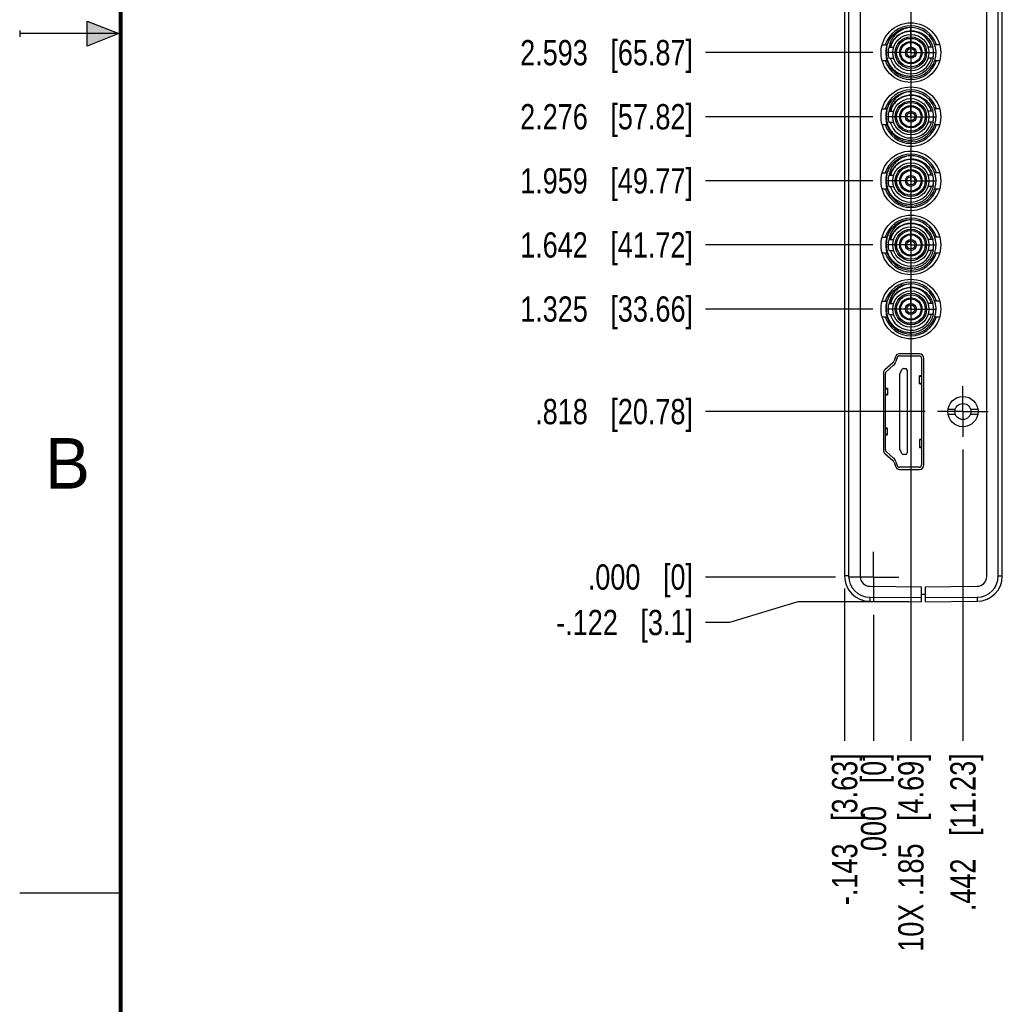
# Model space of a CAD drawing. Header units: inches. Extents: x 0 to 22, y 0 to 17.
# Tile 2 of 23: x 0 to 4.9, y 3.7 to 8.6. Entities that reach past the tile are written whole.
import ezdxf

# ---------------------------------------------------------------- set-up
doc = ezdxf.new("R2010")
doc.units = ezdxf.units.IN
doc.header["$LTSCALE"] = 1.21
doc.header["$MEASUREMENT"] = 0
doc.linetypes.add('CENTER', pattern=[0.6, 0.375, -0.075, 0.075, -0.075])
doc.layers.get('0').update_dxf_attribs({"linetype": 'CONTINUOUS'})
doc.layers.add('02___PRT_ALL_AXES', color=7, linetype='CONTINUOUS')
doc.layers.add('DIMENSIONS', color=7, linetype='CONTINUOUS')
doc.styles.get("Standard").update_dxf_attribs({"font": 'txt', "width": 0.8})
doc.styles.add('TEXTSTYLE_2', font='txt')
doc.dimstyles.new('DIMSTYLE_2', dxfattribs={"dimtxt": 0.125, "dimasz": 0.18, "dimexe": 0.125, "dimexo": 0.0625, "dimgap": 0.03125, "dimtad": 0, "dimtih": 1, "dimtoh": 1, "dimdec": 3, "dimzin": 4, "dimdsep": 46, "dimtxsty": 'STANDARD', "dimblk": '_FILLED', "dimblk1": '_FILLED', "dimblk2": '_FILLED', "dimcen": 0.09, "dimadec": 0, "dimazin": 0, "dimtp": 0.01, "dimtm": 0.01, "dimtfac": 1, "dimtdec": 3, "dimtofl": 0, "dimtmove": 0, "dimatfit": 3, "dimldrblk": '_FILLED', "dimfxl": 1, "dimtolj": 1, "dimtzin": 4, "dimarcsym": 0})

# ---------------------------------------------------------------- blocks, each defined once
blk = doc.blocks.new('*D8')
at = {"layer": 'DIMENSIONS', "color": 2, "linetype": 'CONTINUOUS'}
blk.add_line((4.6657, 6.4432), (4.6657, 5.0032), dxfattribs=at)
at = {"layer": 'DIMENSIONS', "color": 2, "linetype": 'CONTINUOUS', "insert": (4.6032, 4.9407), "char_height": 0.125, "width": 1.225, "attachment_point": 3, "rotation": 90, "line_spacing_factor": 0.9}
blk.add_mtext('.442{\\Ftxt.shx;\\W1.000000;\\H0.125000; }[11.23]', dxfattribs=at)
blk = doc.blocks.new('_FILLED')
at = {"color": 0, "linetype": 'BYBLOCK'}
blk.add_solid([(0, 0), (-1, 0.174), (-1, -0.174)], dxfattribs=at)
blk = doc.blocks.new('*D9')
at = {"layer": 'DIMENSIONS', "color": 2, "linetype": 'CONTINUOUS'}
blk.add_line((4.2235, 5.6251), (4.2235, 5.0032), dxfattribs=at)
at = {"layer": 'DIMENSIONS', "color": 2, "linetype": 'CONTINUOUS', "insert": (4.161, 4.9407), "char_height": 0.125, "width": 0.825, "attachment_point": 3, "rotation": 90, "line_spacing_factor": 0.9}
blk.add_mtext('.000{\\Ftxt.shx;\\W1.000000;\\H0.125000; }[0]', dxfattribs=at)
blk = doc.blocks.new('*D10')
at = {"layer": 'DIMENSIONS', "color": 2, "linetype": 'CONTINUOUS'}
blk.add_line((4.4781, 6.6308), (3.393, 6.6308), dxfattribs=at)
at = {"layer": 'DIMENSIONS', "color": 2, "linetype": 'CONTINUOUS', "insert": (3.3305, 6.6933), "char_height": 0.125, "width": 1.225, "attachment_point": 3, "line_spacing_factor": 0.9}
blk.add_mtext('.818{\\Ftxt.shx;\\W1.000000;\\H0.125000; }[20.78]', dxfattribs=at)
blk = doc.blocks.new('*D11')
at = {"layer": 'DIMENSIONS', "color": 2, "linetype": 'CONTINUOUS'}
blk.add_line((4.0359, 5.8127), (3.393, 5.8127), dxfattribs=at)
at = {"layer": 'DIMENSIONS', "color": 2, "linetype": 'CONTINUOUS', "insert": (3.3305, 5.8752), "char_height": 0.125, "width": 0.825, "attachment_point": 3, "line_spacing_factor": 0.9}
blk.add_mtext('.000{\\Ftxt.shx;\\W1.000000;\\H0.125000; }[0]', dxfattribs=at)
blk = doc.blocks.new('*D12')
at = {"layer": 'DIMENSIONS', "color": 2, "linetype": 'CONTINUOUS'}
blk.add_line((4.4081, 9.9285), (4.4081, 5.0032), dxfattribs=at)
at = {"layer": 'DIMENSIONS', "color": 2, "linetype": 'CONTINUOUS', "insert": (4.3456, 4.9407), "char_height": 0.125, "width": 1.525, "attachment_point": 3, "rotation": 90, "line_spacing_factor": 0.9}
blk.add_mtext('10X .185{\\Ftxt.shx;\\W1.000000;\\H0.125000; }[4.69]', dxfattribs=at)
blk = doc.blocks.new('*D13')
at = {"layer": 'DIMENSIONS', "color": 2, "linetype": 'CONTINUOUS'}
blk.add_line((4.0805, 5.7554), (4.0805, 5.0032), dxfattribs=at)
at = {"layer": 'DIMENSIONS', "color": 2, "linetype": 'CONTINUOUS', "insert": (4.018, 4.9407), "char_height": 0.125, "width": 1.225, "attachment_point": 3, "rotation": 90, "line_spacing_factor": 0.9}
blk.add_mtext('-.143{\\Ftxt.shx;\\W1.000000;\\H0.125000; }[3.63]', dxfattribs=at)
blk = doc.blocks.new('*D14')
at = {"layer": 'DIMENSIONS', "color": 2, "linetype": 'CONTINUOUS'}
for p, q in [((3.8494, 5.6907), (3.5106, 5.5877)), ((4.398, 5.6907), (3.8494, 5.6907)), ((3.5106, 5.5877), (3.393, 5.5877))]:
    blk.add_line(p, q, dxfattribs=at)
at = {"layer": 'DIMENSIONS', "color": 2, "linetype": 'CONTINUOUS', "insert": (3.3305, 5.6502), "char_height": 0.125, "width": 1.125, "attachment_point": 3, "line_spacing_factor": 0.9}
blk.add_mtext('-.122{\\Ftxt.shx;\\W1.000000;\\H0.125000; }[3.1]', dxfattribs=at)
blk = doc.blocks.new('*D15')
at = {"layer": 'DIMENSIONS', "color": 2, "linetype": 'CONTINUOUS'}
blk.add_line((4.2205, 7.138), (3.393, 7.138), dxfattribs=at)
at = {"layer": 'DIMENSIONS', "color": 2, "linetype": 'CONTINUOUS', "insert": (3.3305, 7.2005), "char_height": 0.125, "width": 1.325, "attachment_point": 3, "line_spacing_factor": 0.9}
blk.add_mtext('1.325{\\Ftxt.shx;\\W1.000000;\\H0.125000; }[33.66]', dxfattribs=at)
blk = doc.blocks.new('*D16')
at = {"layer": 'DIMENSIONS', "color": 2, "linetype": 'CONTINUOUS'}
blk.add_line((4.2205, 7.455), (3.393, 7.455), dxfattribs=at)
at = {"layer": 'DIMENSIONS', "color": 2, "linetype": 'CONTINUOUS', "insert": (3.3305, 7.5175), "char_height": 0.125, "width": 1.325, "attachment_point": 3, "line_spacing_factor": 0.9}
blk.add_mtext('1.642{\\Ftxt.shx;\\W1.000000;\\H0.125000; }[41.72]', dxfattribs=at)
blk = doc.blocks.new('*D17')
at = {"layer": 'DIMENSIONS', "color": 2, "linetype": 'CONTINUOUS'}
blk.add_line((4.2205, 7.772), (3.393, 7.772), dxfattribs=at)
at = {"layer": 'DIMENSIONS', "color": 2, "linetype": 'CONTINUOUS', "insert": (3.3305, 7.8345), "char_height": 0.125, "width": 1.325, "attachment_point": 3, "line_spacing_factor": 0.9}
blk.add_mtext('1.959{\\Ftxt.shx;\\W1.000000;\\H0.125000; }[49.77]', dxfattribs=at)
blk = doc.blocks.new('*D18')
at = {"layer": 'DIMENSIONS', "color": 2, "linetype": 'CONTINUOUS'}
blk.add_line((4.2205, 8.089), (3.393, 8.089), dxfattribs=at)
at = {"layer": 'DIMENSIONS', "color": 2, "linetype": 'CONTINUOUS', "insert": (3.3305, 8.1515), "char_height": 0.125, "width": 1.325, "attachment_point": 3, "line_spacing_factor": 0.9}
blk.add_mtext('2.276{\\Ftxt.shx;\\W1.000000;\\H0.125000; }[57.82]', dxfattribs=at)
blk = doc.blocks.new('*D19')
at = {"layer": 'DIMENSIONS', "color": 2, "linetype": 'CONTINUOUS'}
blk.add_line((4.2205, 8.406), (3.393, 8.406), dxfattribs=at)
at = {"layer": 'DIMENSIONS', "color": 2, "linetype": 'CONTINUOUS', "insert": (3.3305, 8.4685), "char_height": 0.125, "width": 1.325, "attachment_point": 3, "line_spacing_factor": 0.9}
blk.add_mtext('2.593{\\Ftxt.shx;\\W1.000000;\\H0.125000; }[65.87]', dxfattribs=at)
blk = doc.blocks.new('*D20')
at = {"layer": 'DIMENSIONS', "color": 2, "linetype": 'CONTINUOUS'}
blk.add_line((4.2205, 8.723), (3.393, 8.723), dxfattribs=at)
at = {"layer": 'DIMENSIONS', "color": 2, "linetype": 'CONTINUOUS', "insert": (3.3305, 8.7855), "char_height": 0.125, "width": 1.325, "attachment_point": 3, "line_spacing_factor": 0.9}
blk.add_mtext('2.910{\\Ftxt.shx;\\W1.000000;\\H0.125000; }[73.92]', dxfattribs=at)
blk = doc.blocks.new('*D21')
at = {"layer": 'DIMENSIONS', "color": 2, "linetype": 'CONTINUOUS'}
blk.add_line((4.2205, 9.04), (3.393, 9.04), dxfattribs=at)
at = {"layer": 'DIMENSIONS', "color": 2, "linetype": 'CONTINUOUS', "insert": (3.3305, 9.1025), "char_height": 0.125, "width": 1.325, "attachment_point": 3, "line_spacing_factor": 0.9}
blk.add_mtext('3.227{\\Ftxt.shx;\\W1.000000;\\H0.125000; }[81.98]', dxfattribs=at)
blk = doc.blocks.new('*D22')
at = {"layer": 'DIMENSIONS', "color": 2, "linetype": 'CONTINUOUS'}
blk.add_line((4.2205, 9.357), (3.393, 9.357), dxfattribs=at)
at = {"layer": 'DIMENSIONS', "color": 2, "linetype": 'CONTINUOUS', "insert": (3.3305, 9.4195), "char_height": 0.125, "width": 1.325, "attachment_point": 3, "line_spacing_factor": 0.9}
blk.add_mtext('3.544{\\Ftxt.shx;\\W1.000000;\\H0.125000; }[90.03]', dxfattribs=at)
blk = doc.blocks.new('*D23')
at = {"layer": 'DIMENSIONS', "color": 2, "linetype": 'CONTINUOUS'}
blk.add_line((4.2205, 9.674), (3.393, 9.674), dxfattribs=at)
at = {"layer": 'DIMENSIONS', "color": 2, "linetype": 'CONTINUOUS', "insert": (3.3305, 9.7365), "char_height": 0.125, "width": 1.325, "attachment_point": 3, "line_spacing_factor": 0.9}
blk.add_mtext('3.861{\\Ftxt.shx;\\W1.000000;\\H0.125000; }[98.08]', dxfattribs=at)
blk = doc.blocks.new('*D24')
at = {"layer": 'DIMENSIONS', "color": 2, "linetype": 'CONTINUOUS'}
blk.add_line((4.2205, 9.991), (3.393, 9.991), dxfattribs=at)
at = {"layer": 'DIMENSIONS', "color": 2, "linetype": 'CONTINUOUS', "insert": (3.3305, 10.0535), "char_height": 0.125, "width": 1.425, "attachment_point": 3, "line_spacing_factor": 0.9}
blk.add_mtext('4.178{\\Ftxt.shx;\\W1.000000;\\H0.125000; }[106.13]', dxfattribs=at)

msp = doc.modelspace()

# ---------------------------------------------------------------- hatches: boundary and pattern name
at = {"linetype": 'CONTINUOUS'}
msp.add_hatch(color=2, dxfattribs=at).paths.add_polyline_path([(0.3337, 8.5625), (0.49, 8.5), (0.3337, 8.4375)])

# ---------------------------------------------------------------- linework, layer by layer
at = {"color": 2, "linetype": 'CONTINUOUS'}
for p, q in [((0.3337, 8.4375), (0.3337, 8.5625)), ((0.3337, 8.5625), (0.49, 8.5)), ((0, 8.515), (0, 8.485)), ((0.49, 8.5), (0, 8.5)), ((0.49, 8.5), (0.3337, 8.4375)), ((0, 4.25), (0.5, 4.25))]:
    msp.add_line(p, q, dxfattribs=at)
at = {"color": 7, "linetype": 'CONTINUOUS', "const_width": 0.02}
msp.add_lwpolyline([(0.5, 16.5), (0.5, 0.5)], dxfattribs=at)
at = {"layer": '02___PRT_ALL_AXES', "color": 7, "linetype": 'CONTINUOUS'}
for p, q in [((4.0805, 10.6294), (4.0805, 5.8179)), ((4.1003, 10.6294), (4.1003, 5.8179)), ((4.1575, 10.6325), (4.1575, 5.8148)), ((4.7835, 5.8148), (4.7835, 10.6325)), ((4.8406, 5.8179), (4.8406, 10.6294)), ((4.8605, 5.8179), (4.8605, 10.6294)), ((4.2658, 8.445), (4.2907, 8.445)), ((4.2991, 8.4336), (4.3232, 8.4336)), ((4.5171, 8.4336), (4.493, 8.4336)), ((4.5503, 8.445), (4.5264, 8.445)), ((4.2991, 8.3785), (4.3232, 8.3785)), ((4.5171, 8.3785), (4.493, 8.3785)), ((4.2658, 8.367), (4.29, 8.367)), ((4.5258, 8.367), (4.5503, 8.367)), ((4.2658, 8.128), (4.2907, 8.128)), ((4.2991, 8.1166), (4.3232, 8.1166)), ((4.5171, 8.1166), (4.493, 8.1166)), ((4.5503, 8.128), (4.5264, 8.128)), ((4.2658, 8.05), (4.29, 8.05)), ((4.2991, 8.0615), (4.3232, 8.0615)), ((4.5171, 8.0615), (4.493, 8.0615)), ((4.5258, 8.05), (4.5503, 8.05)), ((4.2658, 7.811), (4.2907, 7.811)), ((4.2991, 7.7996), (4.3232, 7.7996)), ((4.5171, 7.7996), (4.493, 7.7996)), ((4.5503, 7.811), (4.5264, 7.811)), ((4.2991, 7.7445), (4.3232, 7.7445)), ((4.5171, 7.7445), (4.493, 7.7445)), ((4.2658, 7.733), (4.29, 7.733)), ((4.5258, 7.733), (4.5503, 7.733)), ((4.2658, 7.494), (4.2907, 7.494)), ((4.2991, 7.4826), (4.3232, 7.4826)), ((4.5171, 7.4826), (4.493, 7.4826)), ((4.5503, 7.494), (4.5264, 7.494)), ((4.2658, 7.416), (4.29, 7.416)), ((4.2991, 7.4275), (4.3232, 7.4275)), ((4.5171, 7.4275), (4.493, 7.4275)), ((4.5258, 7.416), (4.5503, 7.416)), ((4.2658, 7.177), (4.2907, 7.177)), ((4.2991, 7.1656), (4.3232, 7.1656)), ((4.5171, 7.1656), (4.493, 7.1656)), ((4.5503, 7.177), (4.5264, 7.177)), ((4.2991, 7.1105), (4.3232, 7.1105)), ((4.5171, 7.1105), (4.493, 7.1105)), ((4.2658, 7.099), (4.29, 7.099)), ((4.5258, 7.099), (4.5503, 7.099)), ((4.4505, 6.9167), (4.3525, 6.9167)), ((4.3189, 6.8715), (4.2799, 6.8371)), ((4.3314, 6.9012), (4.3254, 6.8815)), ((4.3405, 6.898), (4.3345, 6.8786)), ((4.3517, 6.9064), (4.4493, 6.9064)), ((4.4611, 6.8946), (4.4611, 6.367)), ((4.4725, 6.3667), (4.4725, 6.8947)), ((4.2725, 6.8206), (4.2725, 6.4406)), ((4.282, 6.4422), (4.282, 6.8193)), ((4.3229, 6.8606), (4.286, 6.8282)), ((4.3538, 6.8158), (4.3638, 6.8387)), ((4.371, 6.8434), (4.3814, 6.8434)), ((4.3893, 6.8355), (4.3893, 6.4261)), ((4.3538, 6.4457), (4.3538, 6.8158)), ((4.4505, 6.7692), (4.4505, 6.8074)), ((4.4601, 6.809), (4.4526, 6.808)), ((4.4601, 6.8062), (4.4601, 6.7704)), ((4.283, 6.7152), (4.283, 6.7433)), ((4.2905, 6.7453), (4.2831, 6.7465)), ((4.2927, 6.7446), (4.2927, 6.7138)), ((4.4526, 6.7686), (4.4601, 6.7675)), ((4.2831, 6.7119), (4.2905, 6.7131)), ((4.592, 6.6436), (4.6284, 6.6436)), ((4.7029, 6.6436), (4.7394, 6.6436)), ((4.592, 6.618), (4.6284, 6.618)), ((4.7029, 6.618), (4.7394, 6.618)), ((4.283, 6.5184), (4.283, 6.5463)), ((4.2905, 6.5485), (4.2831, 6.5497)), ((4.2927, 6.517), (4.2927, 6.5477)), ((4.2831, 6.515), (4.2905, 6.5162)), ((4.4505, 6.4924), (4.4505, 6.4542)), ((4.4601, 6.494), (4.4526, 6.493)), ((4.4601, 6.4912), (4.4601, 6.4554)), ((4.286, 6.4334), (4.3229, 6.4009)), ((4.3638, 6.4229), (4.3538, 6.4457)), ((4.4526, 6.4536), (4.4601, 6.4526)), ((4.2799, 6.4241), (4.3189, 6.3897)), ((4.3253, 6.3797), (4.3315, 6.3601)), ((4.3345, 6.3829), (4.3405, 6.3635)), ((4.3814, 6.4182), (4.371, 6.4182)), ((4.4493, 6.3552), (4.3517, 6.3552)), ((4.3525, 6.3447), (4.4505, 6.3447)), ((4.1003, 5.8179), (4.0805, 5.8179)), ((4.8406, 5.8179), (4.8605, 5.8179)), ((4.205, 5.7668), (4.4605, 5.7646)), ((4.4605, 5.6907), (4.4605, 5.7646)), ((4.4805, 5.7646), (4.7359, 5.7668)), ((4.4805, 5.6907), (4.4805, 5.7646)), ((4.2044, 5.7129), (4.4605, 5.7107)), ((4.2044, 5.7129), (4.2044, 5.6929)), ((4.4605, 5.7277), (4.4805, 5.7277)), ((4.4805, 5.7107), (4.7366, 5.7129)), ((4.7366, 5.7129), (4.7366, 5.6929)), ((4.2044, 5.6929), (4.4605, 5.6907)), ((4.4805, 5.6907), (4.7366, 5.6929))]:
    msp.add_line(p, q, dxfattribs=at)
at = {"layer": '02___PRT_ALL_AXES', "color": 7, "linetype": 'CENTER'}
for p, q in [((4.4081, 8.406), (4.4081, 8.5311)), ((4.4081, 8.406), (4.283, 8.406)), ((4.4081, 8.406), (4.4081, 8.2809)), ((4.4081, 8.406), (4.5332, 8.406)), ((4.4081, 8.089), (4.4081, 8.2141)), ((4.4081, 8.089), (4.283, 8.089)), ((4.4081, 8.089), (4.4081, 7.9639)), ((4.4081, 8.089), (4.5332, 8.089)), ((4.4081, 7.772), (4.4081, 7.8971)), ((4.4081, 7.772), (4.283, 7.772)), ((4.4081, 7.772), (4.5332, 7.772)), ((4.4081, 7.772), (4.4081, 7.6469)), ((4.4081, 7.455), (4.4081, 7.5801)), ((4.4081, 7.455), (4.283, 7.455)), ((4.4081, 7.455), (4.5332, 7.455)), ((4.4081, 7.455), (4.4081, 7.3299)), ((4.4081, 7.138), (4.4081, 7.2631)), ((4.4081, 7.138), (4.283, 7.138)), ((4.4081, 7.138), (4.5332, 7.138)), ((4.4081, 7.138), (4.4081, 7.0129)), ((4.6657, 6.6308), (4.6657, 6.7559)), ((4.6657, 6.6308), (4.5406, 6.6308)), ((4.6657, 6.6308), (4.7908, 6.6308)), ((4.6657, 6.6308), (4.6657, 6.5057)), ((4.2235, 5.8127), (4.2235, 5.9378)), ((4.2235, 5.8127), (4.0984, 5.8127)), ((4.2235, 5.8127), (4.3486, 5.8127)), ((4.2235, 5.8127), (4.2235, 5.6876))]:
    msp.add_line(p, q, dxfattribs=at)
at = {"layer": '02___PRT_ALL_AXES', "color": 7, "linetype": 'CONTINUOUS'}
for centre, radius in [((4.4081, 8.406), 0.1475), ((4.4081, 8.406), 0.0896), ((4.4081, 8.406), 0.0778), ((4.4081, 8.406), 0.0707), ((4.4081, 8.406), 0.0551), ((4.4081, 8.406), 0.0546), ((4.4081, 8.406), 0.0506), ((4.4081, 8.406), 0.0272), ((4.4081, 8.406), 0.02), ((4.4081, 8.089), 0.1475), ((4.4081, 8.089), 0.0896), ((4.4081, 8.089), 0.0778), ((4.4081, 8.089), 0.0707), ((4.4081, 8.089), 0.0551), ((4.4081, 8.089), 0.0546), ((4.4081, 8.089), 0.0506), ((4.4081, 8.089), 0.0272), ((4.4081, 8.089), 0.02), ((4.4081, 7.772), 0.1475), ((4.4081, 7.772), 0.0896), ((4.4081, 7.772), 0.0778), ((4.4081, 7.772), 0.0707), ((4.4081, 7.772), 0.0551), ((4.4081, 7.772), 0.0546), ((4.4081, 7.772), 0.0506), ((4.4081, 7.772), 0.0272), ((4.4081, 7.772), 0.02), ((4.4081, 7.455), 0.1475), ((4.4081, 7.455), 0.0896), ((4.4081, 7.455), 0.0778), ((4.4081, 7.455), 0.0707), ((4.4081, 7.455), 0.0551), ((4.4081, 7.455), 0.0546), ((4.4081, 7.455), 0.0506), ((4.4081, 7.455), 0.0272), ((4.4081, 7.455), 0.02), ((4.4081, 7.138), 0.1475), ((4.4081, 7.138), 0.0896), ((4.4081, 7.138), 0.0778), ((4.4081, 7.138), 0.0707), ((4.4081, 7.138), 0.0551), ((4.4081, 7.138), 0.0546), ((4.4081, 7.138), 0.0506), ((4.4081, 7.138), 0.0272), ((4.4081, 7.138), 0.02), ((4.6657, 6.6308), 0.0748), ((4.6657, 6.6308), 0.0394)]:
    msp.add_circle(centre, radius, dxfattribs=at)
for centre, radius, start, end in [((4.4081, 8.406), 0.1325, 17.1179, 162.8821), ((4.4081, 8.406), 0.1245, 161.7521, 122.0107), ((4.4081, 8.406), 0.1068, 128.9048, 165.165), ((4.4112, 8.4062), 0.1083, 123.5292, 155.5034), ((4.4162, 8.4127), 0.1181, 127.3199, 128.5324), ((4.4081, 8.406), 0.1049, 15.409, 127.2124), ((4.4087, 8.4088), 0.1223, 167.8049, 180.8617), ((4.4078, 8.409), 0.1214, 166.6211, 167.8064), ((4.4063, 8.3983), 0.1247, 152.2917, 157.9816), ((4.4081, 8.406), 0.1124, 165.8076, 194.1927), ((4.4125, 8.404), 0.1097, 154.3922, 164.2249), ((4.4081, 8.406), 0.1124, 345.8078, 14.1924), ((4.4072, 8.4088), 0.1208, 180.8744, 181.3268), ((4.4066, 8.4088), 0.1202, 181.327, 182.0267), ((4.4081, 8.4089), 0.1217, 182.0423, 195.1702), ((4.4069, 8.4086), 0.1204, 195.1766, 197.0039), ((4.4131, 8.4081), 0.1103, 195.6659, 197.2571), ((4.4078, 8.4061), 0.1052, 335.6824, 344.595), ((4.4072, 8.4033), 0.1137, 347.2451, 349.8141), ((4.4079, 8.4032), 0.1131, 349.8114, 355.1387), ((4.4081, 8.406), 0.1325, 197.1179, 342.8821), ((4.4124, 8.4079), 0.1095, 197.2463, 205.3318), ((4.4081, 8.406), 0.1048, 205.4023, 333.1985), ((4.4086, 8.4058), 0.1043, 333.1956, 335.6754), ((4.4081, 8.089), 0.1325, 17.1179, 162.8821), ((4.4081, 8.089), 0.1245, 161.7521, 122.0107), ((4.4162, 8.0957), 0.1181, 127.3199, 128.5324), ((4.4081, 8.089), 0.1049, 15.409, 127.2124), ((4.4063, 8.0813), 0.1247, 152.2917, 157.9816), ((4.4081, 8.089), 0.1068, 128.9048, 165.165), ((4.4125, 8.087), 0.1097, 154.3922, 164.2249), ((4.4112, 8.0892), 0.1083, 123.5292, 155.5034), ((4.4087, 8.0918), 0.1223, 167.8049, 180.8617), ((4.4072, 8.0918), 0.1208, 180.8744, 181.3268), ((4.4066, 8.0918), 0.1202, 181.327, 182.0267), ((4.4081, 8.0919), 0.1217, 182.0423, 195.1702), ((4.4078, 8.092), 0.1214, 166.6211, 167.8064), ((4.4081, 8.089), 0.1124, 165.8076, 194.1927), ((4.4081, 8.089), 0.1124, 345.8078, 14.1924), ((4.4081, 8.089), 0.1325, 197.1179, 342.8821), ((4.4069, 8.0916), 0.1204, 195.1766, 197.0039), ((4.4131, 8.0911), 0.1103, 195.6659, 197.2571), ((4.4124, 8.0909), 0.1095, 197.2463, 205.3318), ((4.4081, 8.089), 0.1048, 205.4023, 333.1985), ((4.4086, 8.0888), 0.1043, 333.1956, 335.6754), ((4.4078, 8.0891), 0.1052, 335.6824, 344.595), ((4.4072, 8.0863), 0.1137, 347.2451, 349.8141), ((4.4079, 8.0862), 0.1131, 349.8114, 355.1387), ((4.4081, 7.772), 0.1325, 17.1179, 162.8821), ((4.4081, 7.772), 0.1245, 161.7521, 122.0107), ((4.4081, 7.772), 0.1068, 128.9048, 165.165), ((4.4112, 7.7722), 0.1083, 123.5292, 155.5034), ((4.4162, 7.7787), 0.1181, 127.3199, 128.5324), ((4.4081, 7.772), 0.1049, 15.409, 127.2124), ((4.4087, 7.7748), 0.1223, 167.8049, 180.8617), ((4.4078, 7.775), 0.1214, 166.6211, 167.8064), ((4.4063, 7.7643), 0.1247, 152.2917, 157.9816), ((4.4081, 7.772), 0.1124, 165.8076, 194.1927), ((4.4125, 7.77), 0.1097, 154.3922, 164.2249), ((4.4081, 7.772), 0.1124, 345.8078, 14.1924), ((4.4072, 7.7748), 0.1208, 180.8744, 181.3268), ((4.4066, 7.7748), 0.1202, 181.327, 182.0267), ((4.4081, 7.7749), 0.1217, 182.0423, 195.1702), ((4.4069, 7.7746), 0.1204, 195.1766, 197.0039), ((4.4131, 7.7741), 0.1103, 195.6659, 197.2571), ((4.4078, 7.7721), 0.1052, 335.6824, 344.595), ((4.4072, 7.7693), 0.1137, 347.2451, 349.8141), ((4.4079, 7.7692), 0.1131, 349.8114, 355.1387), ((4.4081, 7.772), 0.1325, 197.1179, 342.8821), ((4.4124, 7.7739), 0.1095, 197.2463, 205.3318), ((4.4081, 7.772), 0.1048, 205.4023, 333.1985), ((4.4086, 7.7718), 0.1043, 333.1956, 335.6754), ((4.4081, 7.455), 0.1325, 17.1179, 162.8821), ((4.4081, 7.455), 0.1245, 161.7521, 122.0107), ((4.4162, 7.4617), 0.1181, 127.3199, 128.5324), ((4.4081, 7.455), 0.1049, 15.409, 127.2123), ((4.4063, 7.4473), 0.1247, 152.2917, 157.9816), ((4.4081, 7.455), 0.1068, 128.9048, 165.165), ((4.4125, 7.453), 0.1097, 154.3922, 164.2249), ((4.4112, 7.4552), 0.1083, 123.5292, 155.5034), ((4.4087, 7.4578), 0.1223, 167.8049, 180.8617), ((4.4072, 7.4578), 0.1208, 180.8744, 181.3268), ((4.4066, 7.4578), 0.1202, 181.327, 182.0267), ((4.4081, 7.4579), 0.1217, 182.0423, 195.1702), ((4.4078, 7.458), 0.1214, 166.6211, 167.8064), ((4.4081, 7.455), 0.1124, 165.8076, 194.1927), ((4.4081, 7.455), 0.1124, 345.8078, 14.1924), ((4.4081, 7.455), 0.1325, 197.1179, 342.8821), ((4.4069, 7.4576), 0.1204, 195.1766, 197.0039), ((4.4131, 7.4571), 0.1103, 195.6659, 197.2571), ((4.4124, 7.4569), 0.1095, 197.2463, 205.3318), ((4.4081, 7.455), 0.1048, 205.4023, 333.1985), ((4.4086, 7.4548), 0.1043, 333.1956, 335.6754), ((4.4078, 7.4551), 0.1052, 335.6824, 344.595), ((4.4072, 7.4523), 0.1137, 347.2451, 349.8141), ((4.4079, 7.4522), 0.1131, 349.8114, 355.1387), ((4.4081, 7.138), 0.1325, 17.1179, 162.8821), ((4.4081, 7.138), 0.1245, 161.7521, 122.0107), ((4.4081, 7.138), 0.1068, 128.9048, 165.165), ((4.4112, 7.1382), 0.1083, 123.5292, 155.5034), ((4.4162, 7.1447), 0.1182, 126.9889, 128.5322), ((4.4081, 7.138), 0.1049, 15.409, 127.2124), ((4.4087, 7.1408), 0.1223, 167.8049, 180.8617), ((4.4078, 7.141), 0.1214, 166.6211, 167.8064), ((4.4063, 7.1303), 0.1247, 152.2917, 157.9816), ((4.4081, 7.138), 0.1124, 165.8076, 194.1927), ((4.4125, 7.136), 0.1097, 154.3922, 164.2249), ((4.4081, 7.138), 0.1124, 345.8078, 14.1924), ((4.4072, 7.1408), 0.1208, 180.8744, 181.3268), ((4.4066, 7.1408), 0.1202, 181.327, 182.0267), ((4.4081, 7.1409), 0.1217, 182.0423, 195.1702), ((4.4131, 7.1401), 0.1103, 195.6659, 197.2571), ((4.4078, 7.1381), 0.1052, 335.6824, 344.595), ((4.4072, 7.1353), 0.1137, 347.2451, 349.8141), ((4.4079, 7.1352), 0.1131, 349.8114, 355.1387), ((4.4081, 7.138), 0.1325, 197.1179, 342.8821), ((4.4069, 7.1406), 0.1204, 195.1766, 197.0039), ((4.4124, 7.1399), 0.1095, 197.2463, 205.3318), ((4.4081, 7.138), 0.1048, 205.4023, 333.1985), ((4.4086, 7.1378), 0.1043, 333.1956, 335.6754), ((4.3525, 6.8947), 0.022, 90, 162.8015), ((4.4505, 6.8947), 0.022, 0, 90), ((4.3043, 6.888), 0.022, 311.4237, 342.8015), ((4.2969, 6.8902), 0.0394, 311.3478, 342.8973), ((4.3517, 6.8946), 0.0118, 90, 162.8973), ((4.4493, 6.8946), 0.0118, 0, 90), ((4.2945, 6.8206), 0.022, 131.4237, 180), ((4.2938, 6.8193), 0.0118, 131.3478, 180), ((4.371, 6.8355), 0.00787, 90, 156.4218), ((4.3814, 6.8355), 0.00787, 0, 90), ((4.2945, 6.4406), 0.022, 180, 228.5763), ((4.2938, 6.4422), 0.0118, 180, 228.6522), ((4.3043, 6.3732), 0.022, 17.2868, 48.5763), ((4.2969, 6.3714), 0.0394, 17.1027, 48.6522), ((4.371, 6.4261), 0.00787, 203.5782, 270), ((4.3814, 6.4261), 0.00787, 270, 360), ((4.3525, 6.3667), 0.022, 197.2868, 270), ((4.3517, 6.367), 0.0118, 197.1027, 270), ((4.4493, 6.367), 0.0118, 270, 360), ((4.4505, 6.3667), 0.022, 270, 360), ((4.2055, 5.8179), 0.125, 180, 269.5), ((4.2053, 5.8179), 0.105, 180.001, 269.499), ((4.2055, 5.8148), 0.048, 180, 269.5), ((4.7355, 5.8148), 0.048, 270.5, 360), ((4.7355, 5.8179), 0.125, 270.5, 360), ((4.7356, 5.8179), 0.105, 270.501, 359.999)]:
    msp.add_arc(centre, radius, start, end, dxfattribs=at)
for centre, ratio, start_param, end_param in [((4.4898, 6.8074), 0.046632, 2.809983, 3.857178), ((4.4898, 6.7692), 0.046632, 2.426008, 3.473203), ((4.2533, 6.5477), 0.057004, -0.715585, 0.331616), ((4.2533, 6.517), 0.057004, 5.95157, 6.99877)]:
    msp.add_ellipse(centre, major_axis=(0.0394, 0), ratio=ratio, start_param=start_param, end_param=end_param, dxfattribs=at)
for points, knots in [([(4.3955, 8.5293), (4.3863, 8.5276), (4.3683, 8.522), (4.352, 8.5124), (4.3446, 8.5067)], [0, 0, 0, 0, 0.500068, 1, 1, 1, 1]), ([(4.4134, 8.5298), (4.4119, 8.5299), (4.4059, 8.53), (4.3999, 8.5297), (4.3955, 8.5293)], [0, 0, 0, 0, 0.255154, 1, 1, 1, 1]), ([(4.2897, 8.4371), (4.2915, 8.4446), (4.2965, 8.4594), (4.3062, 8.4764), (4.3158, 8.4887), (4.3264, 8.5), (4.3356, 8.5074), (4.3421, 8.5116)], [0, 0, 0, 0, 0.249953, 0.499818, 0.624944, 0.750145, 1, 1, 1, 1]), ([(4.3426, 8.5051), (4.337, 8.5007), (4.3267, 8.4909), (4.3142, 8.4735), (4.3051, 8.4542), (4.3016, 8.4404), (4.3005, 8.4334)], [0, 0, 0, 0, 0.250068, 0.500094, 0.750076, 1, 1, 1, 1]), ([(4.3447, 8.4895), (4.3414, 8.487), (4.3351, 8.4816), (4.3266, 8.4725), (4.3194, 8.4624), (4.3154, 8.4551), (4.3136, 8.4514)], [0, 0, 0, 0, 0.250156, 0.500232, 0.750098, 1, 1, 1, 1]), ([(4.3514, 8.4965), (4.3585, 8.5012), (4.3702, 8.5071), (4.3867, 8.5119), (4.3994, 8.5141), (4.4123, 8.5147), (4.4252, 8.5137), (4.4379, 8.5113), (4.4502, 8.5074), (4.4619, 8.502), (4.473, 8.4953), (4.4832, 8.4874), (4.4924, 8.4784), (4.5004, 8.4683), (4.5073, 8.4574), (4.5129, 8.4457), (4.5156, 8.4376), (4.5168, 8.4334)], [0, 0, 0, 0, 0.124779, 0.187334, 0.249841, 0.31234, 0.374854, 0.437372, 0.499884, 0.562399, 0.624914, 0.687429, 0.749942, 0.812455, 0.874971, 0.937485, 1, 1, 1, 1]), ([(4.3064, 8.4337), (4.3072, 8.4367), (4.3091, 8.4426), (4.3114, 8.4483), (4.3127, 8.4511)], [0, 0, 0, 0, 0.500139, 1, 1, 1, 1]), ([(4.5181, 8.3782), (4.5171, 8.3737), (4.5145, 8.3647), (4.509, 8.3519), (4.5019, 8.3398), (4.4907, 8.325), (4.4733, 8.3092), (4.4568, 8.3003), (4.4482, 8.2969)], [0, 0, 0, 0, 0.125114, 0.250222, 0.375339, 0.500453, 0.750219, 1, 1, 1, 1]), ([(4.4482, 8.2969), (4.4406, 8.2939), (4.4288, 8.2906), (4.4126, 8.2888), (4.4003, 8.2886), (4.3881, 8.2898), (4.3721, 8.293), (4.3529, 8.3001), (4.3355, 8.311), (4.3232, 8.3217), (4.3148, 8.3306), (4.3074, 8.3403), (4.2988, 8.3542), (4.2941, 8.3656), (4.2917, 8.3733)], [0, 0, 0, 0, 0.124908, 0.187447, 0.24999, 0.312533, 0.375073, 0.499993, 0.624911, 0.687454, 0.749999, 0.812539, 0.875064, 1, 1, 1, 1]), ([(4.2897, 8.1201), (4.2915, 8.1276), (4.2965, 8.1424), (4.3062, 8.1594), (4.3158, 8.1717), (4.3264, 8.183), (4.3356, 8.1904), (4.3421, 8.1946)], [0, 0, 0, 0, 0.249953, 0.499818, 0.624944, 0.750145, 1, 1, 1, 1]), ([(4.3426, 8.1881), (4.337, 8.1837), (4.3267, 8.1739), (4.3142, 8.1565), (4.3051, 8.1372), (4.3016, 8.1234), (4.3005, 8.1164)], [0, 0, 0, 0, 0.250068, 0.500094, 0.750076, 1, 1, 1, 1]), ([(4.3955, 8.2123), (4.3863, 8.2106), (4.3683, 8.205), (4.352, 8.1954), (4.3446, 8.1897)], [0, 0, 0, 0, 0.500068, 1, 1, 1, 1]), ([(4.3514, 8.1795), (4.3585, 8.1842), (4.3702, 8.1901), (4.3867, 8.1949), (4.3994, 8.1971), (4.4123, 8.1977), (4.4252, 8.1967), (4.4379, 8.1943), (4.4502, 8.1904), (4.4619, 8.185), (4.473, 8.1783), (4.4832, 8.1704), (4.4924, 8.1614), (4.5004, 8.1513), (4.5073, 8.1404), (4.5129, 8.1287), (4.5156, 8.1206), (4.5168, 8.1164)], [0, 0, 0, 0, 0.124779, 0.187334, 0.249841, 0.31234, 0.374854, 0.437372, 0.499884, 0.562399, 0.624914, 0.687429, 0.749942, 0.812455, 0.874971, 0.937485, 1, 1, 1, 1]), ([(4.4134, 8.2128), (4.4119, 8.2129), (4.4059, 8.213), (4.3999, 8.2127), (4.3955, 8.2123)], [0, 0, 0, 0, 0.255154, 1, 1, 1, 1]), ([(4.3064, 8.1167), (4.3072, 8.1197), (4.3091, 8.1256), (4.3114, 8.1313), (4.3127, 8.1341)], [0, 0, 0, 0, 0.500139, 1, 1, 1, 1]), ([(4.3447, 8.1725), (4.3414, 8.17), (4.3351, 8.1646), (4.3266, 8.1555), (4.3194, 8.1454), (4.3154, 8.1381), (4.3136, 8.1344)], [0, 0, 0, 0, 0.250156, 0.500232, 0.750098, 1, 1, 1, 1]), ([(4.4482, 7.9799), (4.4406, 7.9769), (4.4288, 7.9736), (4.4126, 7.9718), (4.4003, 7.9716), (4.3881, 7.9728), (4.3721, 7.976), (4.3529, 7.9831), (4.3355, 7.994), (4.3232, 8.0047), (4.3148, 8.0136), (4.3074, 8.0233), (4.2988, 8.0372), (4.2941, 8.0486), (4.2917, 8.0563)], [0, 0, 0, 0, 0.124908, 0.187447, 0.24999, 0.312533, 0.375073, 0.499993, 0.624911, 0.687454, 0.749999, 0.812539, 0.875064, 1, 1, 1, 1]), ([(4.5181, 8.0612), (4.5171, 8.0567), (4.5145, 8.0477), (4.509, 8.0349), (4.5019, 8.0228), (4.4907, 8.008), (4.4733, 7.9922), (4.4568, 7.9833), (4.4482, 7.9799)], [0, 0, 0, 0, 0.125114, 0.250222, 0.375339, 0.500453, 0.750219, 1, 1, 1, 1]), ([(4.3955, 7.8953), (4.3863, 7.8936), (4.3683, 7.888), (4.352, 7.8784), (4.3446, 7.8727)], [0, 0, 0, 0, 0.500068, 1, 1, 1, 1]), ([(4.4134, 7.8958), (4.4119, 7.8959), (4.4059, 7.896), (4.3999, 7.8957), (4.3955, 7.8953)], [0, 0, 0, 0, 0.255154, 1, 1, 1, 1]), ([(4.2897, 7.8031), (4.2915, 7.8106), (4.2965, 7.8254), (4.3062, 7.8424), (4.3158, 7.8547), (4.3264, 7.866), (4.3356, 7.8734), (4.3421, 7.8776)], [0, 0, 0, 0, 0.249953, 0.499818, 0.624944, 0.750145, 1, 1, 1, 1]), ([(4.3426, 7.8711), (4.337, 7.8667), (4.3267, 7.8569), (4.3142, 7.8395), (4.3051, 7.8202), (4.3016, 7.8064), (4.3005, 7.7994)], [0, 0, 0, 0, 0.250068, 0.500094, 0.750076, 1, 1, 1, 1]), ([(4.3447, 7.8555), (4.3414, 7.853), (4.3351, 7.8476), (4.3266, 7.8385), (4.3194, 7.8284), (4.3154, 7.8211), (4.3136, 7.8174)], [0, 0, 0, 0, 0.250156, 0.500232, 0.750098, 1, 1, 1, 1]), ([(4.3514, 7.8625), (4.3585, 7.8672), (4.3702, 7.8731), (4.3867, 7.8779), (4.3994, 7.8801), (4.4123, 7.8807), (4.4252, 7.8797), (4.4379, 7.8773), (4.4502, 7.8734), (4.4619, 7.868), (4.473, 7.8613), (4.4832, 7.8534), (4.4924, 7.8444), (4.5004, 7.8343), (4.5073, 7.8234), (4.5129, 7.8117), (4.5156, 7.8036), (4.5168, 7.7994)], [0, 0, 0, 0, 0.124779, 0.187334, 0.249841, 0.31234, 0.374854, 0.437372, 0.499884, 0.562399, 0.624914, 0.687429, 0.749942, 0.812455, 0.874971, 0.937485, 1, 1, 1, 1]), ([(4.3064, 7.7997), (4.3072, 7.8027), (4.3091, 7.8086), (4.3114, 7.8143), (4.3127, 7.8171)], [0, 0, 0, 0, 0.500139, 1, 1, 1, 1]), ([(4.5181, 7.7442), (4.5171, 7.7397), (4.5145, 7.7307), (4.509, 7.7179), (4.5019, 7.7058), (4.4907, 7.691), (4.4733, 7.6752), (4.4568, 7.6663), (4.4482, 7.6629)], [0, 0, 0, 0, 0.125114, 0.250222, 0.375339, 0.500453, 0.750219, 1, 1, 1, 1]), ([(4.4482, 7.6629), (4.4406, 7.6599), (4.4288, 7.6566), (4.4126, 7.6548), (4.4003, 7.6546), (4.3881, 7.6558), (4.3721, 7.659), (4.3529, 7.6661), (4.3355, 7.677), (4.3232, 7.6877), (4.3148, 7.6966), (4.3074, 7.7063), (4.2988, 7.7202), (4.2941, 7.7316), (4.2917, 7.7393)], [0, 0, 0, 0, 0.124908, 0.187447, 0.24999, 0.312533, 0.375073, 0.499993, 0.624911, 0.687454, 0.749999, 0.812539, 0.875064, 1, 1, 1, 1]), ([(4.2897, 7.4861), (4.2915, 7.4936), (4.2965, 7.5084), (4.3062, 7.5254), (4.3158, 7.5377), (4.3264, 7.549), (4.3356, 7.5564), (4.3421, 7.5606)], [0, 0, 0, 0, 0.249953, 0.499818, 0.624944, 0.750145, 1, 1, 1, 1]), ([(4.3426, 7.5541), (4.337, 7.5497), (4.3267, 7.5399), (4.3142, 7.5225), (4.3051, 7.5032), (4.3016, 7.4894), (4.3005, 7.4824)], [0, 0, 0, 0, 0.250068, 0.500094, 0.750076, 1, 1, 1, 1]), ([(4.3955, 7.5783), (4.3863, 7.5766), (4.3683, 7.571), (4.352, 7.5614), (4.3446, 7.5557)], [0, 0, 0, 0, 0.500068, 1, 1, 1, 1]), ([(4.3514, 7.5455), (4.3585, 7.5502), (4.3702, 7.5561), (4.3867, 7.5609), (4.3994, 7.5631), (4.4123, 7.5637), (4.4252, 7.5627), (4.4379, 7.5603), (4.4502, 7.5564), (4.4619, 7.551), (4.473, 7.5443), (4.4832, 7.5364), (4.4924, 7.5274), (4.5004, 7.5173), (4.5073, 7.5064), (4.5129, 7.4947), (4.5156, 7.4866), (4.5168, 7.4824)], [0, 0, 0, 0, 0.124779, 0.187334, 0.249841, 0.31234, 0.374854, 0.437372, 0.499884, 0.562399, 0.624914, 0.687429, 0.749942, 0.812455, 0.874971, 0.937485, 1, 1, 1, 1]), ([(4.4134, 7.5788), (4.4119, 7.5789), (4.4059, 7.579), (4.3999, 7.5787), (4.3955, 7.5783)], [0, 0, 0, 0, 0.255154, 1, 1, 1, 1]), ([(4.3064, 7.4827), (4.3072, 7.4857), (4.3091, 7.4916), (4.3114, 7.4973), (4.3127, 7.5001)], [0, 0, 0, 0, 0.500139, 1, 1, 1, 1]), ([(4.3447, 7.5385), (4.3414, 7.536), (4.3351, 7.5306), (4.3266, 7.5215), (4.3194, 7.5114), (4.3154, 7.5041), (4.3136, 7.5004)], [0, 0, 0, 0, 0.250156, 0.500232, 0.750098, 1, 1, 1, 1]), ([(4.4482, 7.3459), (4.4406, 7.3429), (4.4288, 7.3396), (4.4126, 7.3378), (4.4003, 7.3376), (4.3881, 7.3388), (4.3721, 7.342), (4.3529, 7.3491), (4.3355, 7.36), (4.3232, 7.3707), (4.3148, 7.3796), (4.3074, 7.3893), (4.2988, 7.4032), (4.2941, 7.4146), (4.2917, 7.4223)], [0, 0, 0, 0, 0.124908, 0.187447, 0.24999, 0.312533, 0.375073, 0.499993, 0.624911, 0.687454, 0.749999, 0.812539, 0.875064, 1, 1, 1, 1]), ([(4.5181, 7.4272), (4.5171, 7.4227), (4.5145, 7.4137), (4.509, 7.4009), (4.5019, 7.3888), (4.4907, 7.374), (4.4733, 7.3582), (4.4568, 7.3493), (4.4482, 7.3459)], [0, 0, 0, 0, 0.125114, 0.250222, 0.375339, 0.500453, 0.750219, 1, 1, 1, 1]), ([(4.3955, 7.2613), (4.3864, 7.2596), (4.3686, 7.2541), (4.3525, 7.2447), (4.3451, 7.2391)], [0, 0, 0, 0, 0.500067, 1, 1, 1, 1]), ([(4.4134, 7.2618), (4.4119, 7.2619), (4.4059, 7.262), (4.3999, 7.2617), (4.3955, 7.2613)], [0, 0, 0, 0, 0.255154, 1, 1, 1, 1]), ([(4.2897, 7.1691), (4.2915, 7.1766), (4.2965, 7.1914), (4.3062, 7.2084), (4.3158, 7.2207), (4.3264, 7.232), (4.3356, 7.2394), (4.3421, 7.2436)], [0, 0, 0, 0, 0.249953, 0.499818, 0.624944, 0.750145, 1, 1, 1, 1]), ([(4.3426, 7.2371), (4.337, 7.2327), (4.3267, 7.2229), (4.3142, 7.2055), (4.3051, 7.1862), (4.3016, 7.1724), (4.3005, 7.1654)], [0, 0, 0, 0, 0.250068, 0.500094, 0.750076, 1, 1, 1, 1]), ([(4.3447, 7.2215), (4.3414, 7.219), (4.3351, 7.2136), (4.3266, 7.2045), (4.3194, 7.1944), (4.3154, 7.1871), (4.3136, 7.1834)], [0, 0, 0, 0, 0.250156, 0.500232, 0.750098, 1, 1, 1, 1]), ([(4.3514, 7.2285), (4.3585, 7.2332), (4.3702, 7.2391), (4.3867, 7.2439), (4.3994, 7.2461), (4.4123, 7.2467), (4.4252, 7.2457), (4.4379, 7.2433), (4.4502, 7.2394), (4.4619, 7.234), (4.473, 7.2273), (4.4832, 7.2194), (4.4924, 7.2104), (4.5004, 7.2003), (4.5073, 7.1894), (4.5129, 7.1777), (4.5156, 7.1696), (4.5168, 7.1654)], [0, 0, 0, 0, 0.124779, 0.187334, 0.249841, 0.31234, 0.374854, 0.437372, 0.499884, 0.562399, 0.624914, 0.687429, 0.749942, 0.812455, 0.874971, 0.937485, 1, 1, 1, 1]), ([(4.3064, 7.1657), (4.3072, 7.1687), (4.3091, 7.1746), (4.3114, 7.1803), (4.3127, 7.1831)], [0, 0, 0, 0, 0.500139, 1, 1, 1, 1]), ([(4.5181, 7.1102), (4.5171, 7.1057), (4.5145, 7.0967), (4.509, 7.0839), (4.5019, 7.0718), (4.4907, 7.057), (4.4733, 7.0412), (4.4568, 7.0323), (4.4482, 7.0289)], [0, 0, 0, 0, 0.125114, 0.250222, 0.375339, 0.500453, 0.750219, 1, 1, 1, 1]), ([(4.4482, 7.0289), (4.4406, 7.0259), (4.4288, 7.0226), (4.4126, 7.0208), (4.4003, 7.0206), (4.3881, 7.0218), (4.3721, 7.025), (4.3529, 7.0321), (4.3355, 7.043), (4.3232, 7.0537), (4.3148, 7.0626), (4.3074, 7.0723), (4.2988, 7.0862), (4.2941, 7.0976), (4.2917, 7.1053)], [0, 0, 0, 0, 0.124908, 0.187447, 0.24999, 0.312533, 0.375073, 0.499993, 0.624911, 0.687454, 0.749999, 0.812539, 0.875064, 1, 1, 1, 1]), ([(4.283, 6.7433), (4.2837, 6.7433), (4.2851, 6.7434), (4.287, 6.7436), (4.2887, 6.7437), (4.2901, 6.7439), (4.291, 6.744), (4.2917, 6.7442), (4.292, 6.7443), (4.2923, 6.7444), (4.2925, 6.7445), (4.2927, 6.7446), (4.2927, 6.7446)], [0, 0, 0, 0, 0.222755, 0.41972, 0.589384, 0.730479, 0.842029, 0.886528, 0.923466, 0.952895, 0.974997, 1, 1, 1, 1]), ([(4.2927, 6.7446), (4.2927, 6.7447), (4.2925, 6.7448), (4.2923, 6.7449), (4.2921, 6.745), (4.2918, 6.7451), (4.2913, 6.7452), (4.2908, 6.7453), (4.2905, 6.7453)], [0, 0, 0, 0, 0.096181, 0.178604, 0.287671, 0.42419, 0.588439, 1, 1, 1, 1]), ([(4.2927, 6.7138), (4.2927, 6.7139), (4.2925, 6.714), (4.2923, 6.7141), (4.292, 6.7142), (4.2917, 6.7142), (4.291, 6.7144), (4.2901, 6.7145), (4.2887, 6.7147), (4.287, 6.7149), (4.2851, 6.715), (4.2837, 6.7151), (4.283, 6.7152)], [0, 0, 0, 0, 0.025003, 0.047105, 0.076534, 0.113472, 0.157971, 0.269521, 0.410616, 0.58028, 0.777245, 1, 1, 1, 1]), ([(4.2905, 6.7131), (4.2908, 6.7131), (4.2913, 6.7132), (4.2918, 6.7133), (4.2921, 6.7134), (4.2923, 6.7135), (4.2925, 6.7136), (4.2927, 6.7137), (4.2927, 6.7138)], [0, 0, 0, 0, 0.411561, 0.57581, 0.712329, 0.821395, 0.903819, 1, 1, 1, 1]), ([(4.4505, 6.4924), (4.4505, 6.4924), (4.4505, 6.4925), (4.4506, 6.4926), (4.4508, 6.4927), (4.451, 6.4927), (4.4513, 6.4928), (4.4519, 6.4929), (4.4523, 6.493), (4.4526, 6.493)], [0, 0, 0, 0, 0.036621, 0.09233, 0.173606, 0.282434, 0.419425, 0.584744, 1, 1, 1, 1]), ([(4.4601, 6.4912), (4.4594, 6.4912), (4.458, 6.4913), (4.4561, 6.4915), (4.4544, 6.4916), (4.453, 6.4918), (4.4521, 6.4919), (4.4515, 6.492), (4.4511, 6.4921), (4.4508, 6.4922), (4.4506, 6.4922), (4.4505, 6.4923), (4.4505, 6.4924), (4.4505, 6.4924)], [0, 0, 0, 0, 0.223452, 0.42099, 0.591083, 0.732439, 0.844043, 0.888468, 0.925248, 0.954406, 0.976073, 0.990716, 1, 1, 1, 1]), ([(4.4601, 6.4554), (4.4594, 6.4554), (4.458, 6.4553), (4.4561, 6.4551), (4.4544, 6.455), (4.453, 6.4549), (4.4521, 6.4547), (4.4515, 6.4546), (4.4511, 6.4545), (4.4508, 6.4545), (4.4506, 6.4544), (4.4505, 6.4543), (4.4505, 6.4542), (4.4505, 6.4542)], [0, 0, 0, 0, 0.223452, 0.42099, 0.591083, 0.732439, 0.844043, 0.888468, 0.925248, 0.954406, 0.976073, 0.990716, 1, 1, 1, 1]), ([(4.4505, 6.4542), (4.4505, 6.4542), (4.4505, 6.4541), (4.4506, 6.454), (4.4508, 6.454), (4.451, 6.4539), (4.4513, 6.4538), (4.4519, 6.4537), (4.4523, 6.4536), (4.4526, 6.4536)], [0, 0, 0, 0, 0.036621, 0.09233, 0.173606, 0.282434, 0.419425, 0.584744, 1, 1, 1, 1])]:
    msp.add_open_spline(points, degree=3, knots=knots, dxfattribs=at)

# ---------------------------------------------------------------- texts
at = {"color": 2, "linetype": 'CONTINUOUS', "insert": (0.125, 6.5), "char_height": 0.25, "width": 0.25, "attachment_point": 1, "line_spacing_factor": 0.9, "style": 'TEXTSTYLE_2'}
msp.add_mtext('B', dxfattribs=at)

# ---------------------------------------------------------------- dimensions: what is measured, and where the dimension line sits
at = {"layer": 'DIMENSIONS', "color": 2, "linetype": 'CONTINUOUS'}
for feature_location, offset, dtype, origin, text, picture, middle in [((4.4081, 9.9285), (0, -4.9254), 1, (4.2235, 10.1161), '10X <>', '*D12', (4.4081, 4.1782)), ((4.398, 5.6907), (-1.005, -0.1029), 0, (4.4605, 5.8127), '-<>', '*D14', (2.768, 5.5877)), ((4.0805, 5.7554), (0, -0.7522), 1, (4.2235, 5.8179), '-<>', '*D13', (4.0805, 4.3282))]:
    dim = msp.add_ordinate_dim(feature_location=feature_location, offset=offset, dtype=dtype, origin=origin, text=text, dimstyle='DIMSTYLE_2', dxfattribs=at)
    dim.commit()
    dim.dimension.update_dxf_attribs({"geometry": picture, "text_midpoint": middle})
for feature_location, offset, dtype, origin, picture, middle in [((4.2205, 9.991), (-0.8275, 0), 0, (4.283, 5.8127), '*D24', (2.618, 9.991)), ((4.2205, 9.674), (-0.8275, 0), 0, (4.283, 5.8127), '*D23', (2.668, 9.674)), ((4.2205, 9.357), (-0.8275, 0), 0, (4.283, 5.8127), '*D22', (2.668, 9.357)), ((4.2205, 9.04), (-0.8275, 0), 0, (4.283, 5.8127), '*D21', (2.668, 9.04)), ((4.2205, 8.723), (-0.8275, 0), 0, (4.283, 5.8127), '*D20', (2.668, 8.723)), ((4.2205, 8.406), (-0.8275, 0), 0, (4.283, 5.8127), '*D19', (2.668, 8.406)), ((4.2205, 8.089), (-0.8275, 0), 0, (4.283, 5.8127), '*D18', (2.668, 8.089)), ((4.2205, 7.772), (-0.8275, 0), 0, (4.283, 5.8127), '*D17', (2.668, 7.772)), ((4.2205, 7.455), (-0.8275, 0), 0, (4.283, 5.8127), '*D16', (2.668, 7.455)), ((4.2205, 7.138), (-0.8275, 0), 0, (4.283, 5.8127), '*D15', (2.668, 7.138)), ((4.4781, 6.6308), (-1.0851, 0), 0, (4.0984, 5.8127), '*D10', (2.718, 6.6308)), ((4.6657, 6.4432), (0, -1.44), 1, (4.2235, 5.6876), '*D8', (4.6657, 4.3282)), ((4.0358612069, 5.812654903), (-0.6429000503, 0), 0, (4.0983612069, 5.812654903), '*D11', (2.9179611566, 5.812654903)), ((4.2234612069, 5.625054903), (0, -0.6219), 1, (4.2234612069, 5.687554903), '*D9', (4.2234612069, 4.528154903))]:
    dim = msp.add_ordinate_dim(feature_location=feature_location, offset=offset, dtype=dtype, origin=origin, dimstyle='DIMSTYLE_2', dxfattribs=at)
    dim.commit()
    dim.dimension.update_dxf_attribs({"geometry": picture, "text_midpoint": middle})

doc.saveas('drawing.dxf')
